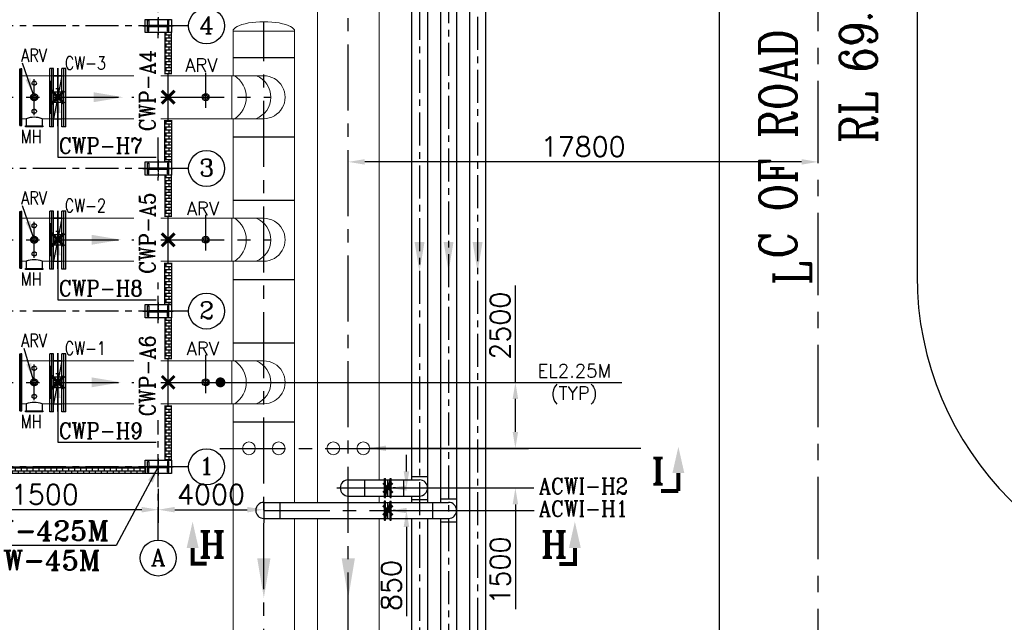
# Model space of a CAD drawing. Header units: inches. Extents: x -341304 to 31571016, y -692717 to 2132253.
# Tile 98 of 256: x 365459 to 402767, y -309872 to -287048. Entities that reach past the tile are written whole.
import ezdxf
from ezdxf.enums import TextEntityAlignment as Align

# ---------------------------------------------------------------- set-up
doc = ezdxf.new("R2010")
doc.units = ezdxf.units.IN
doc.header["$MEASUREMENT"] = 0
doc.linetypes.add('CENTER', pattern=[2, 1.25, -0.25, 0.25, -0.25])
for name, color, linetype in [('0-ACW PIPE', 6, 'Continuous'), ('0-CL', 8, 'CENTER'), ('acw', 6, 'Continuous'), ('CEN', 1, 'CENTER'), ('CL', 8, 'CENTER'), ('CW MU', 150, 'Continuous'), ('CW PH Elevation', 8, 'Continuous'), ('CWPIPE', 3, 'CENTER'), ('DIM', 1, 'Continuous'), ('EQP0', 3, 'Continuous'), ('PH Plan', 7, 'Continuous'), ('TCE-ME-ROAD', 244, 'Continuous'), ('text', 3, 'Continuous')]:
    doc.layers.add(name, color=color, linetype=linetype)
doc.styles.add('ROMANC', font='ROMANC.SHX')
doc.styles.add('ROMANS', font='romans')
doc.styles.add('ROMANT', font='romant', dxfattribs={"height": 5})
doc.dimstyles.new('DIMS-150', dxfattribs={"dimscale": 150, "dimtxt": 2.5, "dimasz": 2.5, "dimexe": 1, "dimexo": 1, "dimgap": 1, "dimtad": 1, "dimtih": 1, "dimtoh": 1, "dimdec": 0, "dimzin": 0, "dimdsep": 46, "dimtxsty": 'ROMANS', "dimcen": 1, "dimclrd": 8, "dimclre": 8, "dimclrt": 3, "dimadec": 0, "dimazin": 0, "dimtfac": 1, "dimtdec": 0, "dimtix": 1, "dimtofl": 0, "dimtmove": 0, "dimatfit": 3, "dimfxl": 1, "dimtolj": 1, "dimtzin": 0, "dimarcsym": 0})
doc.dimstyles.new('User600', dxfattribs={"dimscale": 500, "dimtxt": 1.5, "dimasz": 1.25, "dimexe": 1, "dimexo": 1, "dimgap": 0.4, "dimtad": 1, "dimdec": 0, "dimzin": 0, "dimdsep": 46, "dimtxsty": 'ROMANS', "dimcen": 1, "dimclrd": 8, "dimclre": 8, "dimclrt": 3, "dimadec": 0, "dimazin": 0, "dimtfac": 1, "dimtdec": 0, "dimtix": 1, "dimtofl": 0, "dimtmove": 0, "dimatfit": 3, "dimfxl": 1, "dimtolj": 1, "dimtzin": 0, "dimarcsym": 0})
doc.dimstyles.new('User600Big', dxfattribs={"dimscale": 600, "dimtxt": 2.75, "dimasz": 1.25, "dimexe": 1, "dimexo": 1, "dimgap": 1.2, "dimtad": 1, "dimdec": 0, "dimzin": 0, "dimdsep": 46, "dimtxsty": 'ROMANS', "dimcen": 1, "dimclrd": 8, "dimclre": 8, "dimclrt": 3, "dimadec": 0, "dimazin": 0, "dimtfac": 1, "dimtdec": 0, "dimtix": 1, "dimtofl": 0, "dimtmove": 0, "dimatfit": 3, "dimfxl": 1, "dimtolj": 1, "dimtzin": 0, "dimarcsym": 0})

# ---------------------------------------------------------------- blocks, each defined once
blk = doc.blocks.new('*D287')
at = {"color": 8, "lineweight": -2, "transparency": 16777216}
for p, q in [((359209, -305108), (359209, -305108)), ((370709, -305103), (370709, -306108)), ((370084, -305608), (359834, -305608))]:
    blk.add_line(p, q, dxfattribs=at)
at = {"color": 8, "transparency": 16777216}
for points in [[(359834, -305503), (359834, -305712), (359209, -305608)], [(370084, -305503), (370084, -305712), (370709, -305608)]]:
    blk.add_solid(points, dxfattribs=at)
at = {"layer": 'Defpoints', "color": 0, "transparency": 16777216}
for p in [(370709, -304603), (359209, -305608), (359209, -305608)]:
    blk.add_point(p, dxfattribs=at)
at = {"color": 3, "transparency": 16777216, "insert": (366092, -305033), "char_height": 750, "attachment_point": 5, "style": 'ROMANS'}
blk.add_mtext('\\A1;11500', dxfattribs=at)
blk = doc.blocks.new('*D291')
at = {"color": 8, "lineweight": -2, "transparency": 16777216}
for p, q in [((370709, -304822), (370709, -306108)), ((374709, -305339), (374709, -306108)), ((371334, -305608), (374084, -305608))]:
    blk.add_line(p, q, dxfattribs=at)
at = {"color": 8, "transparency": 16777216}
for points in [[(371334, -305503), (371334, -305712), (370709, -305608)], [(374084, -305503), (374084, -305712), (374709, -305608)]]:
    blk.add_solid(points, dxfattribs=at)
at = {"layer": 'Defpoints', "color": 0, "transparency": 16777216}
for p in [(370709, -304322), (374709, -304839), (374709, -305608)]:
    blk.add_point(p, dxfattribs=at)
at = {"color": 3, "transparency": 16777216, "insert": (372709, -305033), "char_height": 750, "attachment_point": 5, "style": 'ROMANS'}
blk.add_mtext('\\A1;4000', dxfattribs=at)
blk = doc.blocks.new('*D173')
at = {"color": 8, "lineweight": -2, "transparency": 16777216}
for p, q in [((384242, -300784), (384242, -297116)), ((374977, -300784), (384242, -300784)), ((384242, -302659), (384242, -301409)), ((379179, -303284), (384242, -303284))]:
    blk.add_line(p, q, dxfattribs=at)
at = {"color": 8, "transparency": 16777216}
for points in [[(384138, -301409), (384346, -301409), (384242, -300784)], [(384138, -302659), (384346, -302659), (384242, -303284)]]:
    blk.add_solid(points, dxfattribs=at)
at = {"layer": 'Defpoints', "color": 0, "transparency": 16777216}
for p in [(374977, -300784, 0), (384242, -300784), (379179, -303284)]:
    blk.add_point(p, dxfattribs=at)
at = {"color": 3, "transparency": 16777216, "insert": (383667, -298637), "char_height": 750, "attachment_point": 5, "rotation": 90, "style": 'ROMANS'}
blk.add_mtext('\\A1;2500', dxfattribs=at)
blk = doc.blocks.new('BTG Road')
at = {"layer": 'TCE-ME-ROAD'}
for p, q in [((2743045, 645269, 0), (2698304, 645269, 0)), ((2743179, 637769, 96251), (2717144, 637769, 96251))]:
    blk.add_line(p, q, dxfattribs=at)
at = {"layer": 'TCE-ME-ROAD', "color": 11, "linetype": 'CENTER', "ltscale": 2500}
blk.add_line((2701394, 641519), (2743179, 641519), dxfattribs=at)
at = {"layer": 'TCE-ME-ROAD'}
blk.add_arc((2717144, 625769, 96251), 12000, 90, 180, dxfattribs=at)
blk = doc.blocks.new('CW PUMP H COLU')
at = {"color": 254}
for p, q in [((-2122704, -102753), (-2122704, -102350)), ((-2122704, -102350), (-2122653, -102350)), ((-2122653, -102350), (-2122653, -102526)), ((-2122653, -102526), (-2121946, -102526)), ((-2122653, -102753), (-2122653, -102577)), ((-2122653, -102577), (-2121946, -102577)), ((-2121895, -102350), (-2121946, -102350)), ((-2121946, -102350), (-2121946, -102526)), ((-2121946, -102753), (-2121946, -102577)), ((-2121895, -102753), (-2121895, -102350)), ((-2122704, -102753), (-2122653, -102753)), ((-2121895, -102753), (-2121946, -102753))]:
    blk.add_line(p, q, dxfattribs=at)
blk.add_lwpolyline([(-2121799, -102802), (-2122799, -102802), (-2122799, -102302), (-2121799, -102302)], close=True, dxfattribs=at)
at = {"layer": 'CL'}
for p, q in [((-2122299, -102221), (-2122299, -102883)), ((-2122878, -102552), (-2121721, -102552))]:
    blk.add_line(p, q, dxfattribs=at)
blk = doc.blocks.new('Comm CWPH')
at = {"layer": 'PH Plan'}
h = blk.add_hatch(dxfattribs=at)
h.set_pattern_fill('BRICK', color=254, scale=450, style=0)
h.set_pattern_definition([(0, (1181372.89, 71351.97), (0, 112.5), []), (90, (1181372.9, 71351.97), (-225, 1e-14), [112.5, -112.5]), (90, (1181485.4, 71351.97), (-225, 1e-14), [-112.5, 112.5])])
h.paths.add_polyline_path([(-657967, -30188), (-657967, -30126), (-657842, -30126), (-657842, -28551), (-658092, -28551), (-658092, -30188)])
h.paths.add_polyline_path([(-657967, -31875), (-657967, -31876), (-658092, -31876), (-658092, -33451), (-657842, -33451), (-657842, -31876)])
h = blk.add_hatch(dxfattribs=at)
h.set_pattern_fill('BRICK', color=254, scale=450, style=0)
h.set_pattern_definition([(0, (1181372.89, 65951.97), (0, 112.5), []), (90, (1181372.9, 65951.97), (-225, 1e-14), [112.5, -112.5]), (90, (1181485.4, 65951.97), (-225, 1e-14), [-112.5, 112.5])])
h.paths.add_polyline_path([(-657967, -35588), (-657967, -35526), (-657842, -35526), (-657842, -33951), (-658092, -33951), (-658092, -35588)])
h.paths.add_polyline_path([(-657967, -37275), (-657967, -37276), (-658092, -37276), (-658092, -38851), (-657842, -38851), (-657842, -37276)])
h = blk.add_hatch(dxfattribs=at)
h.set_pattern_fill('BRICK', color=254, scale=450, style=0)
h.set_pattern_definition([(0, (1181372.89, 60551.97), (0, 112.5), []), (90, (1181372.9, 60551.97), (-225, 1e-14), [112.5, -112.5]), (90, (1181485.4, 60551.97), (-225, 1e-14), [-112.5, 112.5])])
h.paths.add_polyline_path([(-657967, -40988), (-657967, -40926), (-657842, -40926), (-657842, -39351), (-658092, -39351), (-658092, -40988)])
h.paths.add_polyline_path([(-657967, -42675), (-657967, -42676), (-658092, -42676), (-658092, -44750), (-657842, -44750), (-657842, -42676)])
h = blk.add_hatch(dxfattribs=at)
h.set_pattern_fill('BRICK', color=254, scale=450, style=0)
h.set_pattern_definition([(0, (1181352.89, 5002.58), (0, 112.5), []), (90, (1181352.9, 5002.58), (-225, 1e-14), [112.5, -112.5]), (90, (1181465.4, 5002.58), (-225, 1e-14), [-112.5, 112.5])])
h.paths.add_polyline_path([(-657092, -45001), (-657092, -45251), (-647592, -45251), (-647592, -45001)])
at = {"layer": 'EQP0'}
for points, const_width in [([(-657842, -30126), (-658092, -30126)], 15), ([(-657967, -30126), (-657967, -31876)], 50), ([(-657842, -31876), (-658092, -31876)], 15), ([(-657842, -35526), (-658092, -35526)], 15), ([(-657967, -35526), (-657967, -37276)], 50), ([(-657842, -37276), (-658092, -37276)], 15), ([(-657842, -40926), (-658092, -40926)], 15), ([(-657967, -40926), (-657967, -42676)], 50), ([(-657842, -42676), (-658092, -42676)], 15)]:
    blk.add_lwpolyline(points, dxfattribs=dict(at, const_width=const_width))
at = {"layer": 'PH Plan', "color": 254, "linetype": 'CENTER', "ltscale": 1000}
for p, q in [((-657592, -47774), (-657592, 10496)), ((-658092, -28301), (-638842, -28301)), ((-658092, -33701), (-645183, -33701)), ((-658092, -39101), (-645183, -39101)), ((-658092, -45001), (-645183, -45001))]:
    blk.add_line(p, q, dxfattribs=at)
at = {"layer": 'PH Plan', "color": 254}
for points in [[(-658092, -30126), (-658092, -28551), (-657842, -28551), (-657842, -30126)], [(-658092, -31876), (-658092, -33451), (-657842, -33451), (-657842, -31876)], [(-658092, -35526), (-658092, -33951), (-657842, -33951), (-657842, -35526)], [(-658092, -37276), (-658092, -38851), (-657842, -38851), (-657842, -37276)], [(-658092, -40926), (-658092, -39351), (-657842, -39351), (-657842, -40926)], [(-657842, -42676), (-657842, -44751), (-658092, -44751), (-658092, -42676)]]:
    blk.add_lwpolyline(points, dxfattribs=at)
blk.add_lwpolyline([(-657092, -45251), (-647592, -45251), (-647592, -45001), (-657092, -45001)], close=True, dxfattribs=at)
at = {"color": 1, "extrusion": (0, 0, -1), "zscale": -1}
for p in [(2779892, 74251), (2779892, 68851), (2779892, 63451), (2779892, 57551)]:
    blk.add_blockref('CW PUMP H COLU', p, dxfattribs=at)
blk = doc.blocks.new('*D244')
at = {"color": 8, "lineweight": -2, "transparency": 16777216}
blk.add_line((382812, -268442), (382822, -266241), dxfattribs=at)
blk.add_arc((382809, -268942), 2201, 106.054, 133.6784, dxfattribs=at)
at = {"color": 8, "transparency": 16777216}
for points in [[(382186, -266723), (382215, -266930), (382820, -266741)], [(381371, -267414), (381207, -267286), (380903, -267841)]]:
    blk.add_solid(points, dxfattribs=at)
at = {"layer": 'Defpoints', "color": 0, "transparency": 16777216}
for p in [(382063, -266871), (380725, -267739), (382809, -268942), (382809, -268942, 0), (382509, -333174)]:
    blk.add_point(p, dxfattribs=at)
at = {"color": 3, "transparency": 16777216, "insert": (381427, -266534), "char_height": 750, "attachment_point": 5, "rotation": 29.8662, "style": 'ROMANS'}
blk.add_mtext('\\A1;60°', dxfattribs=at)
blk = doc.blocks.new('*D246')
at = {"color": 8, "lineweight": -2, "transparency": 16777216}
for p, q in [((395709, -291933), (395709, -291933)), ((395084, -292433), (378534, -292433))]:
    blk.add_line(p, q, dxfattribs=at)
at = {"color": 8, "transparency": 16777216}
for points in [[(378534, -292329), (378534, -292537), (377909, -292433)], [(395084, -292329), (395084, -292537), (395709, -292433)]]:
    blk.add_solid(points, dxfattribs=at)
at = {"layer": 'Defpoints', "color": 0, "transparency": 16777216}
for p in [(377909, -292433), (377909, -292433), (395709, -292433, -96251)]:
    blk.add_point(p, dxfattribs=at)
at = {"color": 3, "transparency": 16777216, "insert": (386809, -291858), "char_height": 750, "attachment_point": 5, "style": 'ROMANS'}
blk.add_mtext('\\A1;17800', dxfattribs=at)
blk = doc.blocks.new('*D371')
at = {"color": 8, "lineweight": -2, "transparency": 16777216}
for p, q in [((384242, -302659), (384242, -302034)), ((378976, -303284), (384742, -303284)), ((381109, -304784), (384742, -304784)), ((384242, -305409), (384242, -309378))]:
    blk.add_line(p, q, dxfattribs=at)
at = {"color": 8, "transparency": 16777216}
for points in [[(384138, -302659), (384346, -302659), (384242, -303284)], [(384138, -305409), (384346, -305409), (384242, -304784)]]:
    blk.add_solid(points, dxfattribs=at)
at = {"layer": 'Defpoints', "color": 0, "transparency": 16777216}
for p in [(378476, -303284), (384242, -303284), (380609, -304784, 0)]:
    blk.add_point(p, dxfattribs=at)
at = {"color": 3, "transparency": 16777216, "insert": (383667, -307910), "char_height": 750, "attachment_point": 5, "rotation": 90, "style": 'ROMANS'}
blk.add_mtext('\\A1;1500', dxfattribs=at)
blk = doc.blocks.new('*D372')
at = {"color": 8, "lineweight": -2, "transparency": 16777216}
for p, q in [((380114, -304159), (380114, -303534)), ((379701, -304784), (379614, -304784)), ((379701, -305634), (379614, -305634)), ((380114, -306259), (380114, -309641))]:
    blk.add_line(p, q, dxfattribs=at)
at = {"color": 8, "transparency": 16777216}
for points in [[(380010, -304159), (380219, -304159), (380114, -304784)], [(380010, -306259), (380219, -306259), (380114, -305634)]]:
    blk.add_solid(points, dxfattribs=at)
at = {"layer": 'Defpoints', "color": 0, "transparency": 16777216}
for p in [(380201, -304784, 0), (380114, -305634), (380201, -305634, 0)]:
    blk.add_point(p, dxfattribs=at)
at = {"color": 3, "transparency": 16777216, "insert": (379539, -308477), "char_height": 750, "attachment_point": 5, "rotation": 90, "style": 'ROMANS'}
blk.add_mtext('\\A1;850', dxfattribs=at)
blk = doc.blocks.new('A$C38D84FB9')
at = {"layer": 'CWPIPE', "color": 1, "ltscale": 1000, "const_width": 75}
for points in [[(0, 0), (-162, 162)], [(0, 0), (-162, -162)], [(0, 0), (162, 162)], [(0, 0), (162, -162)]]:
    blk.add_lwpolyline(points, dxfattribs=at)

msp = doc.modelspace()

# ---------------------------------------------------------------- linework, layer by layer
at = {"color": 7}
for p, q in [((371860.7, -287283.5), (371209.4, -287283.5)), ((371860.7, -292683.5), (371209.4, -292683.5)), ((371860.7, -298083.5), (371209.4, -298083.5)), ((371860.7, -303983.5), (371209.4, -303983.5))]:
    msp.add_line(p, q, dxfattribs=at)
at = {"color": 4}
for p, q in [((373536.2, -288483.5, 0), (375871.2, -288483.5, 0)), ((373536.2, -291483.5, 0), (375871.2, -291483.5, 0)), ((373536.2, -293883.5, 0), (375871.2, -293883.5, 0)), ((373536.2, -296883.5, 0), (375871.2, -296883.5, 0)), ((373541.9, -299283.5, 0), (375876.9, -299283.5, 0)), ((373541.9, -302283.5, 0), (375876.9, -302283.5, 0))]:
    msp.add_line(p, q, dxfattribs=at)
for p, q in [((366909.4, -288882), (366909.4, -291105.1)), ((366909.4, -294282), (366909.4, -296505.1)), ((366909.4, -299682), (366909.4, -301905.1))]:
    msp.add_line(p, q)
at = {"color": 20}
msp.add_line((379317.7, -305283.8), (379282.4, -305283.8), dxfattribs=at)
at = {"color": 20, "const_width": 75}
for points in [[(366604.5, -289351.5), (366604.5, -290615.6)], [(366604.5, -294751.5), (366604.5, -296015.6)], [(366604.5, -300151.5), (366604.5, -301415.6)]]:
    msp.add_lwpolyline(points, dxfattribs=at)
at = {"color": 20}
for centre, radius in [((372509.4, -289983.5), 132.2), ((372509.4, -289983.5), 82.2), ((372509.4, -295383.5), 132.2), ((372509.4, -295383.5), 82.2), ((372509.4, -300783.5), 132.2), ((372509.4, -300783.5), 82.2)]:
    msp.add_circle(centre, radius, dxfattribs=at)
msp.add_arc((381809.4, -305633.5, 0), 305, 179.99336, 180.00664)
at = {"layer": '0-ACW PIPE', "lineweight": -3}
for p, q in [((380914.4, -270564.5), (380914.4, -305328.5)), ((380914.4, -305938.5), (380914.4, -332073.5))]:
    msp.add_line(p, q, dxfattribs=at)
at = {"layer": '0-CL', "lineweight": -3, "ltscale": 1000}
for p, q in [((382809.4, -268942.1), (382809.4, -333173.5)), ((381709.4, -269929.4), (381709.4, -330973.5)), ((380609.4, -270564.5), (380609.4, -332073.5))]:
    msp.add_line(p, q, dxfattribs=at)
at = {"layer": '0-CL', "lineweight": -3, "ltscale": 2000}
for p, q in [((377909.4, -322483.5), (377909.4, -270923.8)), ((374709.4, -328621.1), (374709.4, -287123.8)), ((366909.4, -291085), (366909.4, -288882)), ((372509.4, -290387.3), (372509.4, -289060.3)), ((366009.4, -290663.6), (366009.4, -289303.4)), ((362709.4, -289983.5), (374977.1, -289983.5)), ((366909.4, -296485), (366909.4, -294282)), ((366009.4, -296063.6), (366009.4, -294703.4)), ((372509.4, -295787.3), (372509.4, -294441.5)), ((362709.4, -295383.5), (374977.1, -295383.5)), ((366909.4, -301885), (366909.4, -299682)), ((372509.4, -301187.3), (372509.4, -299744.9)), ((366009.4, -301463.6), (366009.4, -300103.4)), ((362709.4, -300783.5), (374977.1, -300783.5)), ((373037, -303283.5, 0), (380201.4, -303283.5, 0)), ((379302.1, -305160.8, 0), (379302.1, -304407.7, 0)), ((379516.6, -305160.8, 0), (379516.6, -304413.7, 0)), ((377476.8, -304783.5, 0), (380201.4, -304783.5, 0)), ((379409.4, -305082.9, 0), (379409.4, -304484.1, 0)), ((379300.1, -306018), (379300.1, -305264.9)), ((379409.4, -305940.2), (379409.4, -305341.3)), ((379514.6, -306018), (379514.6, -305270.9)), ((374709.4, -305633.5, 0), (381709.4, -305633.5, 0))]:
    msp.add_line(p, q, dxfattribs=at)
at = {"layer": '0-CL', "lineweight": -3, "ltscale": 500}
msp.add_line((378209.4, -304783.5, 0), (380909.4, -304783.5, 0), dxfattribs=at)
at = {"layer": 'acw', "color": 6, "linetype": 'Continuous', "ltscale": 100}
for p, q in [((381404.4, -269929.4), (381404.4, -305328.5)), ((382014.4, -269929.4), (382014.4, -330973.5)), ((382014.4, -269929.4), (382014.4, -330973.5)), ((380304.4, -270564.5), (380304.4, -304478.5)), ((380304.4, -270737.7), (380304.4, -304478.5)), ((380304.4, -304351.5, 0), (380914.4, -304351.5, 0)), ((377909.4, -304478.5, 0), (380609.4, -304478.5, 0)), ((378519.4, -304478.5, 0), (378519.4, -305088.5, 0)), ((379999.4, -304478.5, 0), (379999.4, -305088.5, 0)), ((377909.4, -305088.5, 0), (380609.4, -305088.5, 0)), ((380304.4, -305088.5), (380304.4, -305328.5)), ((380304.4, -305088.5), (380304.4, -305328.5)), ((374709.4, -305328.5, 0), (381709.4, -305328.5, 0)), ((375319.4, -305328.5, 0), (375319.4, -305938.5, 0)), ((380304.4, -305215.5, 0), (380914.4, -305215.5, 0)), ((381099.4, -305328.5, 0), (381099.4, -305938.5, 0)), ((381404.4, -305201.5, 0), (382014.4, -305201.5, 0)), ((381504.4, -305633.5, 0), (381504.4, -305633.5, 0)), ((374709.4, -305938.5, 0), (381709.4, -305938.5, 0)), ((380304.4, -305938.5), (380304.4, -317805)), ((380304.4, -305938.5), (380304.4, -317805)), ((381404.4, -305938.5), (381404.4, -306065.5)), ((381404.4, -306065.5, 0), (382014.4, -306065.5, 0)), ((381404.4, -306065.5), (381404.4, -330973.5))]:
    msp.add_line(p, q, dxfattribs=at)
at = {"layer": 'acw', "color": 20, "linetype": 'Continuous', "ltscale": 100}
for p, q in [((379284.4, -305140.4, 0), (379284.4, -304426.6, 0)), ((379284.4, -304426.6, 0), (379319.8, -304426.6, 0)), ((379319.8, -305140.4, 0), (379319.8, -304426.6, 0)), ((379499, -305140.4, 0), (379499, -304426.6, 0)), ((379499, -304426.6, 0), (379534.3, -304426.6, 0)), ((379534.3, -305140.4, 0), (379534.3, -304426.6, 0)), ((379319.8, -305105, 0), (379499, -304462.1, 0)), ((379284.4, -305140.4, 0), (379319.8, -305140.4, 0)), ((379499, -305140.4, 0), (379534.3, -305140.4, 0)), ((379282.4, -305997.6), (379282.4, -305283.8)), ((379317.7, -305997.6), (379317.7, -305283.8)), ((379317.7, -305962.2), (379497, -305319.3)), ((379497, -305997.6), (379497, -305283.8)), ((379497, -305283.8), (379532.3, -305283.8)), ((379532.3, -305997.6), (379532.3, -305283.8)), ((379282.4, -305997.6), (379317.7, -305997.6)), ((379497, -305997.6), (379532.3, -305997.6))]:
    msp.add_line(p, q, dxfattribs=at)
for centre in [(379409.4, -304783.5, 0), (379407.4, -305633.5, 0)]:
    msp.add_circle(centre, 52.5, dxfattribs=at)
at = {"layer": 'acw', "color": 6, "linetype": 'Continuous', "ltscale": 100}
for centre, start, end in [((377909.4, -304783.5, 0), 90, 270), ((380609.4, -304783.5, 0), 270, 90), ((374709.4, -305633.5, 0), 90, 270), ((381709.4, -305633.5, 0), 270, 90)]:
    msp.add_arc(centre, 305, start, end, dxfattribs=at)
for points in [[(380421.9, -295472.1), (380796.9, -295472.1), (380609.4, -296597.1)], [(381521.9, -295471.1), (381896.9, -295471.1), (381709.4, -296596.1)]]:
    msp.add_solid(points, dxfattribs=at)
at = {"layer": 'CEN', "color": 20}
for centre, radius in [((366009.4, -289450.3), 82.2), ((366009.4, -289983.5), 132.2), ((366009.4, -289983.5), 82.2), ((366009.4, -290516.7), 82.2), ((366009.4, -294850.3), 82.2), ((366009.4, -295383.5), 132.2), ((366009.4, -295383.5), 82.2), ((366009.4, -295916.7), 82.2), ((366009.4, -300250.3), 82.2), ((366009.4, -300783.5), 132.2), ((366009.4, -300783.5), 82.2), ((366009.4, -301316.7), 82.2)]:
    msp.add_circle(centre, radius, dxfattribs=at)
at = {"layer": 'CW MU', "linetype": 'Continuous', "ltscale": 100}
for p, q in [((382504.4, -269294.3), (382504.4, -333173.5)), ((382504.4, -269294.3), (382504.4, -319405)), ((383114.4, -269294.3), (383114.4, -333173.5)), ((383114.4, -269294.3), (383114.4, -333173.5)), ((383114.4, -269294.3), (383114.4, -333173.5)), ((383114.4, -269294.3), (383114.4, -333173.5))]:
    msp.add_line(p, q, dxfattribs=at)
msp.add_solid([(382621.9, -295471.1), (382996.9, -295471.1), (382809.4, -296596.1)], dxfattribs=at)
at = {"layer": 'CW PH Elevation', "color": 20}
for p, q in [((365459.4, -291059.6), (365459.4, -288907.5)), ((365459.4, -291059.6), (365459.4, -288907.5)), ((365459.4, -288907.5), (365501.4, -288907.5)), ((365501.4, -291059.6), (365501.4, -288907.5)), ((365501.4, -291059.6), (365501.4, -288907.5)), ((365546.4, -288907.5), (365501.4, -288907.5)), ((365546.4, -291059.6), (365546.4, -288907.5)), ((365546.4, -291059.6), (365546.4, -288907.5)), ((366604.5, -291100.4), (366604.5, -288897.4)), ((366604.5, -291100.4), (366604.5, -288897.4)), ((366744.5, -288897.4), (366604.5, -288897.4)), ((366604.5, -289185.4), (366604.5, -288904.2)), ((366674.7, -291100.4), (366674.7, -288897.4)), ((366744.5, -291100.4), (366744.5, -288897.4)), ((367061.5, -291100.4), (367061.5, -288897.4)), ((367061.5, -291100.4), (367061.5, -288897.4)), ((367201.5, -288897.4), (367061.5, -288897.4)), ((367131.5, -291100.4), (367131.5, -288897.4)), ((367131.5, -291100.4), (367131.5, -288897.4)), ((367201.5, -291100.4), (367201.5, -288897.4)), ((367201.5, -291100.4), (367201.5, -288897.4)), ((366744.5, -289170), (367061.5, -289170)), ((367061.5, -289170), (366744.5, -290797)), ((366744.5, -289170), (367061.5, -289170)), ((367061.5, -289170), (366744.5, -289170)), ((366907, -289665.2), (366824, -289665.2)), ((366990, -289665.2), (366907, -289665.2)), ((366990, -289665.2), (366907, -289665.2)), ((366907, -289780.9), (366907, -289665.2)), ((366909.4, -289804.3), (366909.4, -290160.8)), ((365709.4, -290796.5), (365709.4, -291067.4)), ((366309.4, -290796.5), (366309.4, -291067.4)), ((366744.5, -290797), (367061.5, -290797)), ((365459.4, -291059.6), (365501.4, -291059.6)), ((365501.4, -291059.6), (365546.4, -291059.6)), ((366744.5, -291100.4), (366604.5, -291100.4)), ((367201.5, -291100.4), (367061.5, -291100.4)), ((367201.5, -291100.4), (367061.5, -291100.4)), ((365459.4, -296459.6), (365459.4, -294307.5)), ((365459.4, -296459.6), (365459.4, -294307.5)), ((365459.4, -294307.5), (365501.4, -294307.5)), ((365501.4, -296459.6), (365501.4, -294307.5)), ((365501.4, -296459.6), (365501.4, -294307.5)), ((365546.4, -294307.5), (365501.4, -294307.5)), ((365546.4, -296459.6), (365546.4, -294307.5)), ((365546.4, -296459.6), (365546.4, -294307.5)), ((366604.5, -296500.4), (366604.5, -294297.4)), ((366604.5, -296500.4), (366604.5, -294297.4)), ((366744.5, -294297.4), (366604.5, -294297.4)), ((366604.5, -294585.4), (366604.5, -294304.2)), ((366674.7, -296500.4), (366674.7, -294297.4)), ((366744.5, -296500.4), (366744.5, -294297.4)), ((367061.5, -296500.4), (367061.5, -294297.4)), ((367061.5, -296500.4), (367061.5, -294297.4)), ((367201.5, -294297.4), (367061.5, -294297.4)), ((367131.5, -296500.4), (367131.5, -294297.4)), ((367131.5, -296500.4), (367131.5, -294297.4)), ((367201.5, -296500.4), (367201.5, -294297.4)), ((367201.5, -296500.4), (367201.5, -294297.4)), ((366744.5, -294570), (367061.5, -294570)), ((367061.5, -294570), (366744.5, -296197)), ((366744.5, -294570), (367061.5, -294570)), ((367061.5, -294570), (366744.5, -294570)), ((366907, -295065.2), (366824, -295065.2)), ((366990, -295065.2), (366907, -295065.2)), ((366990, -295065.2), (366907, -295065.2)), ((366907, -295180.9), (366907, -295065.2)), ((366909.4, -295204.3), (366909.4, -295560.8)), ((365709.4, -296196.5), (365709.4, -296467.4)), ((366309.4, -296196.5), (366309.4, -296467.4)), ((366744.5, -296197), (367061.5, -296197)), ((365459.4, -296459.6), (365501.4, -296459.6)), ((365501.4, -296459.6), (365546.4, -296459.6)), ((366744.5, -296500.4), (366604.5, -296500.4)), ((367201.5, -296500.4), (367061.5, -296500.4)), ((367201.5, -296500.4), (367061.5, -296500.4)), ((365459.4, -301859.6), (365459.4, -299707.5)), ((365459.4, -301859.6), (365459.4, -299707.5)), ((365459.4, -299707.5), (365501.4, -299707.5)), ((365501.4, -301859.6), (365501.4, -299707.5)), ((365501.4, -301859.6), (365501.4, -299707.5)), ((365546.4, -299707.5), (365501.4, -299707.5)), ((365546.4, -301859.6), (365546.4, -299707.5)), ((365546.4, -301859.6), (365546.4, -299707.5)), ((366604.5, -301900.4), (366604.5, -299697.4)), ((366604.5, -301900.4), (366604.5, -299697.4)), ((366744.5, -299697.4), (366604.5, -299697.4)), ((366604.5, -299985.4), (366604.5, -299704.2)), ((366674.7, -301900.4), (366674.7, -299697.4)), ((366744.5, -301900.4), (366744.5, -299697.4)), ((367061.5, -301900.4), (367061.5, -299697.4)), ((367061.5, -301900.4), (367061.5, -299697.4)), ((367201.5, -299697.4), (367061.5, -299697.4)), ((367131.5, -301900.4), (367131.5, -299697.4)), ((367131.5, -301900.4), (367131.5, -299697.4)), ((367201.5, -301900.4), (367201.5, -299697.4)), ((367201.5, -301900.4), (367201.5, -299697.4)), ((366744.5, -299970), (367061.5, -299970)), ((367061.5, -299970), (366744.5, -301597)), ((366744.5, -299970), (367061.5, -299970)), ((367061.5, -299970), (366744.5, -299970)), ((366907, -300465.2), (366824, -300465.2)), ((366990, -300465.2), (366907, -300465.2)), ((366990, -300465.2), (366907, -300465.2)), ((366907, -300580.9), (366907, -300465.2)), ((366909.4, -300604.3), (366909.4, -300960.8)), ((365709.4, -301596.5), (365709.4, -301867.4)), ((366309.4, -301596.5), (366309.4, -301867.4)), ((366744.5, -301597), (367061.5, -301597)), ((365459.4, -301859.6), (365501.4, -301859.6)), ((365501.4, -301859.6), (365546.4, -301859.6)), ((366744.5, -301900.4), (366604.5, -301900.4)), ((367201.5, -301900.4), (367061.5, -301900.4)), ((367201.5, -301900.4), (367061.5, -301900.4))]:
    msp.add_line(p, q, dxfattribs=at)
for points in [[(367057, -289987.9), (367057, -289987.9), (367057, -290187.9), (366757, -290187.9), (366757, -289780.9), (367057, -289780.9), (367057, -289987.9)], [(367057, -295387.9), (367057, -295387.9), (367057, -295587.9), (366757, -295587.9), (366757, -295180.9), (367057, -295180.9), (367057, -295387.9)], [(367057, -300787.9), (367057, -300787.9), (367057, -300987.9), (366757, -300987.9), (366757, -300580.9), (367057, -300580.9), (367057, -300787.9)]]:
    msp.add_lwpolyline(points, dxfattribs=at)
at = {"layer": 'CW PH Elevation', "color": 20, "const_width": 62.5}
for points in [[(366909.4, -290015.1, 1), (366909.4, -289952.6, 1)], [(366909.4, -295415.1, 1), (366909.4, -295352.6, 1)], [(366909.4, -300815.1, 1), (366909.4, -300752.6, 1)]]:
    msp.add_lwpolyline(points, format="xyb", close=True, dxfattribs=at)
at = {"layer": 'CW PH Elevation', "color": 20}
for points in [[(365676.7, -291067.4), (366342.1, -291067.4), (366342.1, -291104.9), (365676.7, -291104.9)], [(365676.7, -296467.4), (366342.1, -296467.4), (366342.1, -296504.9), (365676.7, -296504.9)], [(365676.7, -301867.4), (366342.1, -301867.4), (366342.1, -301904.9), (365676.7, -301904.9)]]:
    msp.add_lwpolyline(points, close=True, dxfattribs=at)
for centre in [(366009.4, -291612.7), (366009.4, -297012.7), (366009.4, -302412.7)]:
    msp.add_arc(centre, 869.5, 69.81748, 110.18252, dxfattribs=at)
at = {"layer": 'CWPIPE', "color": 4, "linetype": 'Continuous', "lineweight": 9, "ltscale": 2500}
for p, q in [((379076.9, -304478.5), (379076.9, -271283.5)), ((376741.9, -305328.5), (376741.9, -285396.5)), ((375876.9, -287483.5), (373541.9, -287483.5)), ((373541.9, -289170.5), (373541.9, -287483.5)), ((375876.9, -305328.5), (375876.9, -287483.5)), ((365546.4, -289170.5), (374703.7, -289170.5)), ((373502.9, -290796.5, 0), (373502.9, -289170.5, 0)), ((365546.4, -290796.5), (365709.4, -290796.5)), ((365546.4, -290796.5), (365709.4, -290796.5)), ((366309.4, -290796.5), (374703.7, -290796.5)), ((373541.9, -294570.5), (373541.9, -290796.5)), ((365546.4, -294570.5), (374703.7, -294570.5)), ((373502.9, -296196.5, 0), (373502.9, -294570.5, 0)), ((365546.4, -296196.5), (365709.4, -296196.5)), ((366309.4, -296196.5), (374703.7, -296196.5)), ((373541.9, -299970.5), (373541.9, -296196.5)), ((365546.4, -299971), (374703.7, -299970.5)), ((373502.9, -301596.5, 0), (373502.9, -299970.5, 0)), ((365546.4, -301596.5), (365709.4, -301596.5)), ((366309.4, -301596.5), (374703.7, -301596.5)), ((373541.9, -301596.5), (373541.9, -311577)), ((379076.9, -305328.5), (379076.9, -305088.5)), ((375876.9, -313577), (375876.9, -305938.5)), ((376741.9, -313577), (376741.9, -305938.5)), ((379076.9, -320759.1), (379076.9, -305938.5))]:
    msp.add_line(p, q, dxfattribs=at)
for centre in [(374143.1, -303283.5), (375275.7, -303283.5), (377343.1, -303283.5), (378475.7, -303283.5)]:
    msp.add_circle(centre, 240.9, dxfattribs=at)
for centre, radius, start, end in [((373066.1, -289983.5, 0), 976.4, 303.62643, 56.37357), ((374108.9, -289980.5, 0), 868.2, 289.96519, 68.88322), ((374703.7, -289983.5, 0), 813, 269.82927, 90), ((373066.1, -295383.5, 0), 976.4, 303.62643, 56.37357), ((374108.9, -295380.5, 0), 868.2, 289.96519, 68.88322), ((374703.7, -295383.5, 0), 813, 269.82927, 90), ((373066.1, -300783.5, 0), 976.4, 303.62643, 56.37357), ((374108.9, -300780.5, 0), 868.2, 289.96519, 68.88322), ((374703.7, -300783.5, 0), 813, 269.82927, 90)]:
    msp.add_arc(centre, radius, start, end, dxfattribs=at)
msp.add_ellipse((374709.4, -287483.5), major_axis=(-1167.5, 0), ratio=0.3080925, start_param=3.1399057, end_param=6.2831853, dxfattribs=at)
for points in [[(368263.1, -290171), (368263.1, -289796), (369388.1, -289983.5)], [(368188.1, -295571), (368188.1, -295196), (369313.1, -295383.5)], [(368188.1, -300971), (368188.1, -300596), (369313.1, -300783.5)], [(374459.4, -307453.2), (374959.4, -307453.2), (374709.4, -308953.2)], [(377659.4, -307453.2), (378159.4, -307453.2), (377909.4, -308953.2)]]:
    msp.add_solid(points, dxfattribs=at)
at = {"layer": 'PH Plan', "color": 254}
for centre in [(372541.7, -287283.5), (372541.7, -292683.5), (372541.7, -298083.5), (372541.7, -303983.5), (370709.4, -307438.2)]:
    msp.add_circle(centre, 681, dxfattribs=at)
at = {"layer": 'text', "color": 1, "const_width": 150}
for points in [[(390417.6, -304900.6), (390417.6, -304218.8)], [(389755.3, -304900.6), (390417.6, -304900.6)], [(372012.7, -307646.9), (372011.3, -307055.2)], [(386495.4, -307737), (386495.4, -307055.2)], [(371943.7, -307646.9), (372538.3, -307646.9)], [(386495.4, -307661.7), (385900.7, -307661.7)]]:
    msp.add_lwpolyline(points, dxfattribs=at)
at = {"layer": 'text', "color": 1}
for points in [[(390642.6, -304218.8, 4924.9), (390192.6, -304218.8, 4924.9), (390417.6, -303223.9, 4924.9)], [(372236.3, -307055.2, 4924.9), (371786.3, -307055.2, 4924.9), (372011.3, -306060.3, 4924.9)], [(386270.4, -307055.2, 4924.9), (386720.4, -307055.2, 4924.9), (386495.4, -306060.3, 4924.9)]]:
    msp.add_solid(points, dxfattribs=at)

# ---------------------------------------------------------------- block references
at = {"color": 7, "xscale": -1}
msp.add_blockref('Comm CWPH', (-286882.9, -258982.9), dxfattribs=at)
at = {"layer": 'CWPIPE', "ltscale": 1000}
for p, xscale, yscale, zscale in [((366909.4, -289982.8), 1.5, 1.5, 1.5), ((366909.4, -295382.8), 1.5, 1.5, 1.5), ((366909.4, -300782.8), 1.5, 1.5, 1.5), ((379409.4, -304780.2, 0), 1.125, 1.125, 1.125), ((379409.4, -305630.2), 1.125, 1.125, 1.125)]:
    msp.add_blockref('A$C38D84FB9', p, dxfattribs=dict(at, xscale=xscale, yscale=yscale, zscale=zscale))
at = {"layer": 'TCE-ME-ROAD', "rotation": 90}
msp.add_blockref('BTG Road', (1037228.5, -3013877.5), dxfattribs=at)

# ---------------------------------------------------------------- texts
at = {"color": 3, "lineweight": -2, "style": 'ROMANT'}
for s, p in [('N-425M', (366679.7, -306402.3, -70.2)), ('W-45M', (366679.7, -307523.1, -70.2))]:
    msp.add_text(s, height=750, dxfattribs=at).set_placement(p, align=Align.MIDDLE_CENTER)
at = {"layer": 'EQP0', "style": 'ROMANS', "width": 0.8}
for s, p in [('ARV', (365513, -288648.8, 35984.3)), ('CW-3', (367168.5, -288937.8, 35984.3)), ('MH', (365497.3, -291720, 35984.3)), ('ARV', (365513, -294048.8, 35984.3)), ('CW-2', (367168.5, -294337.8, 35984.3)), ('MH', (365497.3, -297120, 35984.3)), ('ARV', (365513, -299448.8, 35984.3)), ('CW-1', (367168.5, -299737.8, 35984.3)), ('MH', (365497.3, -302520, 35984.3))]:
    msp.add_text(s, height=500, dxfattribs=at).set_placement(p)
at = {"layer": 'EQP0', "style": 'ROMANS'}
for s, p in [('ARV', (371731.4, -289017.6, 35984.3)), ('ARV', (371790.1, -294449.1, 35984.3)), ('ARV', (371786.7, -299751, 35984.3)), ('(TYP)', (385575.6, -301444.9, 35984.3))]:
    msp.add_text(s, height=500, dxfattribs=at).set_placement(p)
at = {"layer": 'EQP0', "color": 20, "style": 'ROMANC', "width": 0.9}
for s, p in [('CWP-H7', (366944.5, -292119.7, 35984.3)), ('CWP-H8', (366944.5, -297519.7, 35984.3)), ('CWP-H9', (366944.5, -302919.7, 35984.3)), ('ACWI-H2', (385127.8, -305013.2, 35984.3)), ('ACWI-H1', (385127.8, -305870.5, 35984.3))]:
    msp.add_text(s, height=600, dxfattribs=at).set_placement(p)
at = {"layer": 'PH Plan', "color": 254, "style": 'ROMANC'}
for s, p in [('4', (372541.7, -287254.8)), ('3', (372541.7, -292654.8)), ('2', (372541.7, -298054.8)), ('1', (372541.7, -303954.8)), ('A', (370709.4, -307409.5))]:
    msp.add_text(s, height=650, dxfattribs=at).set_placement(p, align=Align.MIDDLE)
at = {"layer": 'text', "style": 'ROMANC', "width": 0.8}
for s, p in [('C OF ROAD N-400M', (394190.9, -288153.2)), ('RL 69.3M', (397238, -288153.2)), ('L', (394732.7, -296664.3))]:
    msp.add_text(s, height=1400, rotation=90, dxfattribs=at).set_placement(p, align=Align.MIDDLE)
at = {"layer": 'text', "color": 20, "style": 'ROMANT'}
for s, p in [('I', (389390.6, -304643.2, 6566.5)), ('H', (372236.4, -307419.9, 6566.5)), ('H', (385193.6, -307419.9, 6566.5))]:
    msp.add_text(s, height=1000, dxfattribs=at).set_placement(p)

# ---------------------------------------------------------------- dimensions: what is measured, and where the dimension line sits
at = {"color": 7}
dim = msp.add_angular_dim_2l(base=(382062.9, -266871.1), line1=((382809.4, -268942.1), (382509.4, -333173.5)), line2=((380725.3, -267738.9), (382809.4, -268942.1, 0)), dimstyle='User600', dxfattribs=at)
dim.commit()
dim.dimension.update_dxf_attribs({"geometry": '*D244', "text_midpoint": (381426.8, -266534.4)})
dim = msp.add_linear_dim(base=(377909.4, -292433), p1=(395709.4, -292433, -96251.3), p2=(377909.4, -292433), dimstyle='User600', dxfattribs=at)
dim.commit()
dim.dimension.update_dxf_attribs({"geometry": '*D246', "text_midpoint": (386809.4, -291858)})
dim = msp.add_linear_dim(base=(384241.8, -300783.5, 0), p1=(379179.2, -303283.5, 0), p2=(374977.1, -300783.5, 0), angle=90, dimstyle='User600', override={"dimexe": 0, "dimexo": 0, "dimtad": 3})
dim.commit()
dim.dimension.update_dxf_attribs({"geometry": '*D173', "text_midpoint": (384241.8, -298637.1, 0), "dimtype": 160})
at = {"color": 20}
for base, p1, p2, picture, middle in [((384241.8, -303283.5), (380609.4, -304783.5, 0), (378475.7, -303283.5), '*D371', (384241.8, -307910.3)), ((380114.4, -305633.5), (380201.4, -304783.5, 0), (380201.4, -305633.5, 0), '*D372', (380114.4, -308477.2))]:
    dim = msp.add_linear_dim(base=base, p1=p1, p2=p2, angle=90, dimstyle='User600', dxfattribs=at)
    dim.commit()
    dim.dimension.update_dxf_attribs({"geometry": picture, "text_midpoint": middle, "dimtype": 160})
dim = msp.add_linear_dim(base=(374709.4, -305607.7), p1=(370709.4, -304321.9), p2=(374709.4, -304838.8), dimstyle='User600')
dim.commit()
dim.dimension.update_dxf_attribs({"geometry": '*D291', "text_midpoint": (372709.4, -305032.7)})
dim = msp.add_linear_dim(base=(359209.4, -305607.7), p1=(370709.4, -304602.6), p2=(359209.4, -305607.7), angle=180, dimstyle='User600')
dim.commit()
dim.dimension.update_dxf_attribs({"geometry": '*D287', "text_midpoint": (366092.1, -305607.7), "dimtype": 160})

# ---------------------------------------------------------------- leaders
for points in [[(365968.5, -289857.8), (365565.4, -288697.5)], [(365968.5, -295257.8), (365565.4, -294097.5)], [(365968.5, -300657.8), (365634.7, -299497.5)]]:
    msp.add_leader(points, dimstyle='User600Big', override={"dimasz": 1, "dimtad": 0})
at = {"color": 7}
msp.add_leader([(370709.4, -303983.5), (369115.5, -306965.8), (364271.6, -306965.8)], dimstyle='User600', dxfattribs=at)
at = {"layer": 'DIM', "color": 0}
for points, override in [([(366909.4, -289950.7), (366909.4, -292255), (370635.1, -292255)], {"dimgap": 0.4, "dimtad": 0}), ([(366909.4, -295350.7), (366909.4, -297655), (370635.1, -297655)], {"dimgap": 0.4, "dimtad": 0}), ([(366909.4, -300750.7), (366909.4, -303055), (370635.1, -303055)], {"dimgap": 0.4, "dimtad": 0}), ([(378716.5, -303280.6), (388999.7, -303280.6)], {"dimtad": 0}), ([(379497, -304783.5, 0), (384943, -304783.5, 0)], {"dimgap": 0.4, "dimtad": 0}), ([(379497, -305640.7), (384947.4, -305640.7)], {"dimgap": 0.4, "dimtad": 0})]:
    msp.add_leader(points, dimstyle='User600', override=override, dxfattribs=at)

# ---------------------------------------------------------------- next in the draw order: wipeouts: each hides what was drawn before it
for points in [[(370806.5, -291409.8), (370806.5, -287749.8), (369786.5, -287749.8), (369786.5, -291409.8)], [(370806.5, -296809.8), (370806.5, -293149.8), (369786.5, -293149.8), (369786.5, -296809.8)], [(370806.5, -302209.8), (370806.5, -298549.8), (369786.5, -298549.8), (369786.5, -302209.8)]]:
    msp.add_wipeout(points).dxf.layer = 'EQP0'
msp.add_wipeout([(384998.1, -300772.1), (388252.9, -300772.1), (388252.9, -299922.1), (384998.1, -299922.1)]).translate(0, 0, 35984.3).dxf.layer = 'EQP0'

# ---------------------------------------------------------------- next in the draw order: block references
at = {"layer": 'CWPIPE', "ltscale": 1000, "xscale": 1.5, "yscale": 1.5, "zscale": 1.5}
for p in [(371084.4, -289983.8), (371084.4, -295383.8), (371084.4, -300783.8)]:
    msp.add_blockref('A$C38D84FB9', p, dxfattribs=at)

# ---------------------------------------------------------------- next in the draw order: texts
at = {"layer": 'EQP0', "color": 20, "style": 'ROMANC', "width": 0.9}
for s, p in [('CWP-A4', (370596.5, -291276.9)), ('CWP-A5', (370596.5, -296676.9)), ('CWP-A6', (370596.5, -302076.9))]:
    msp.add_text(s, height=600, rotation=90, dxfattribs=at).set_placement(p)
at = {"layer": 'EQP0', "style": 'ROMANS'}
msp.add_text('EL2.25M', height=500, dxfattribs=at).set_placement((385077.9, -300597.1, 35984.3))

# ---------------------------------------------------------------- next in the draw order: leaders
at = {"layer": 'DIM', "color": 0}
msp.add_leader([(373066.1, -300783.5, 0), (388274.5, -300783.5, 0)], dimstyle='DIMS-150', override={"dimgap": 1, "dimtad": 0, "dimldrblk": 'Dot'}, dxfattribs=at)

doc.saveas('drawing.dxf')
